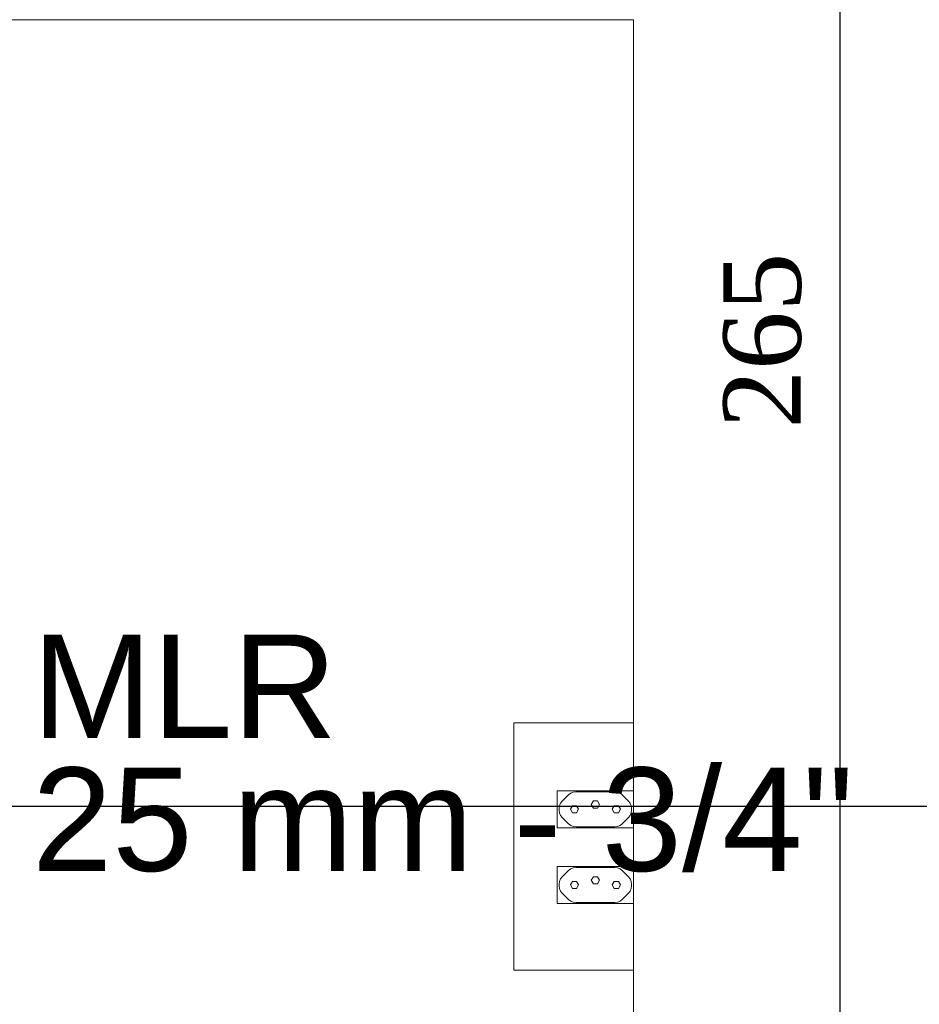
# Model space of a CAD drawing. Header units: millimetres. Extents: x -16331 to -10174, y -4135 to -3584.
# Tile 98 of 256: x -10358.77 to -10357.03, y -4014.78 to -4012.87. Entities that reach past the tile are written whole.
import ezdxf

# ---------------------------------------------------------------- set-up
doc = ezdxf.new("R2010")
doc.units = ezdxf.units.MM
for name, color, linetype, lineweight in [('DI-Cotas', 9, 'Continuous', 5), ('DI-Elementos externos em vista', 9, 'Continuous', 5), ('IFC-IfcBuildingElementProxy-Contorno', 250, 'Continuous', 5), ('IFC-IfcWallStandardCase-Contorno', 250, 'Continuous', 5)]:
    doc.layers.add(name, color=color, linetype=linetype, lineweight=lineweight)
doc.layers.add('DI-Eixos', color=7, linetype='Continuous')
doc.layers.add('Textos', color=7, linetype='Continuous')
doc.styles.add('Arial', font='arial.ttf', dxfattribs={"height": 100})
doc.styles.add('TimesNewRoman', font='times.ttf')
doc.dimstyles.new('UM_25.000000', dxfattribs={"dimtxt": 0.18, "dimasz": 0.1, "dimexe": 0.1, "dimexo": 0.2, "dimgap": 0, "dimtad": 1, "dimtih": 1, "dimtoh": 1, "dimdec": 1, "dimlfac": 25, "dimzin": 0, "dimdsep": 46, "dimtxsty": 'Standard', "dimblk": 'CLOSED', "dimblk1": 'CLOSED', "dimblk2": 'CLOSED', "dimcen": 0.09, "dimdle": 0.1, "dimadec": 1, "dimazin": 2, "dimtfac": 1, "dimtdec": 4, "dimtofl": 0, "dimtmove": 0, "dimatfit": 3, "dimldrblk": 'CLOSED', "dimfxl": 1, "dimtolj": 1, "dimarcsym": 0})

# ---------------------------------------------------------------- blocks, each defined once
blk = doc.blocks.new('_Dot')
at = {"color": 0, "linetype": 'ByBlock', "lineweight": -2}
blk.add_line((-0.5, 0), (-1, 0), dxfattribs=at)
at = {"color": 0, "linetype": 'ByBlock', "const_width": 0.5}
blk.add_lwpolyline([(-0.25, 0, 1), (0.25, 0, 1)], format="xyb", close=True, dxfattribs=at)
blk = doc.blocks.new('*D224')
at = {"layer": 'Defpoints', "color": 0, "transparency": 16777216}
for p in [(-10358.1826, -4008.1924), (-10357.1826, -4008.1924), (-10358.1826, -4018.7924)]:
    blk.add_point(p, dxfattribs=at)
at = {"layer": 'DI-Cotas', "color": 0, "lineweight": -2, "transparency": 16777216}
for p, q in [((-10357.9826, -4008.1924), (-10357.0826, -4008.1924)), ((-10357.1826, -4018.6924), (-10357.1826, -4008.2924)), ((-10357.9826, -4018.7924), (-10357.0826, -4018.7924))]:
    blk.add_line(p, q, dxfattribs=at)
at = {"layer": 'DI-Cotas', "color": 0, "lineweight": -2, "transparency": 16777216, "xscale": 0.1, "yscale": 0.1, "zscale": 0.1}
for p, rotation in [((-10357.1826, -4008.1924), 90), ((-10357.1826, -4018.7924), 270)]:
    blk.add_blockref('_Dot', p, dxfattribs=dict(at, rotation=rotation))
at = {"layer": 'DI-Cotas', "transparency": 16777216, "insert": (-10357.3326, -4013.4924), "char_height": 0.15, "attachment_point": 5, "rotation": 90, "style": 'TimesNewRoman'}
blk.add_mtext('\\A1;265', dxfattribs=at)

msp = doc.modelspace()

# ---------------------------------------------------------------- linework, layer by layer
at = {"layer": 'DI-Eixos'}
msp.add_line((-10376.1671, -4014.3924), (-10355.1826, -4014.3924), dxfattribs=at)
at = {"layer": 'DI-Elementos externos em vista'}
for p, q in [((-10357.5826, -4012.8717), (-10362.5755, -4012.8717)), ((-10357.5826, -4013.1411), (-10357.5826, -4012.8717)), ((-10357.5826, -4013.5879), (-10357.5826, -4013.1411)), ((-10357.5826, -4013.6594), (-10357.5826, -4013.5879)), ((-10357.5826, -4014.5428), (-10357.5826, -4013.6594)), ((-10357.7348, -4014.2317), (-10357.8137, -4014.2317)), ((-10357.8137, -4014.2317), (-10357.8137, -4014.4706)), ((-10357.6559, -4014.2317), (-10357.7348, -4014.2317)), ((-10357.5826, -4014.2317), (-10357.6559, -4014.2317)), ((-10357.5826, -4014.3614), (-10357.5826, -4014.2317)), ((-10357.7299, -4014.3626), (-10357.6559, -4014.3626)), ((-10357.7299, -4014.3646), (-10357.7299, -4014.3626)), ((-10357.7299, -4014.3626), (-10357.7299, -4014.3646)), ((-10357.7299, -4014.3693), (-10357.7299, -4014.3646)), ((-10357.7299, -4014.3646), (-10357.7299, -4014.3693)), ((-10357.7299, -4014.3781), (-10357.7299, -4014.3693)), ((-10357.7299, -4014.3693), (-10357.7299, -4014.3699)), ((-10357.7299, -4014.3699), (-10357.7299, -4014.3781)), ((-10357.7201, -4014.3827), (-10357.7078, -4014.3704)), ((-10357.7078, -4014.3704), (-10357.7201, -4014.3827)), ((-10357.7078, -4014.3704), (-10357.7037, -4014.3672)), ((-10357.7037, -4014.3672), (-10357.7078, -4014.3704)), ((-10357.7037, -4014.3672), (-10357.6988, -4014.3652)), ((-10357.6988, -4014.3652), (-10357.7037, -4014.3672)), ((-10357.6988, -4014.3652), (-10357.6937, -4014.3646)), ((-10357.6937, -4014.3646), (-10357.6988, -4014.3652)), ((-10357.6937, -4014.3646), (-10357.6623, -4014.3646)), ((-10357.6496, -4014.3646), (-10357.6937, -4014.3646)), ((-10357.6623, -4014.3646), (-10357.6496, -4014.3646)), ((-10357.6559, -4014.3626), (-10357.5826, -4014.3626)), ((-10357.6496, -4014.3646), (-10357.6182, -4014.3646)), ((-10357.6182, -4014.3646), (-10357.6496, -4014.3646)), ((-10357.6182, -4014.3646), (-10357.613, -4014.3652)), ((-10357.613, -4014.3652), (-10357.6182, -4014.3646)), ((-10357.613, -4014.3652), (-10357.6082, -4014.3672)), ((-10357.6082, -4014.3672), (-10357.613, -4014.3652)), ((-10357.6082, -4014.3672), (-10357.6041, -4014.3704)), ((-10357.6041, -4014.3704), (-10357.6082, -4014.3672)), ((-10357.6041, -4014.3704), (-10357.5918, -4014.3827)), ((-10357.5918, -4014.3827), (-10357.6041, -4014.3704)), ((-10357.5826, -4014.3626), (-10357.5826, -4014.3614)), ((-10357.5826, -4014.3639), (-10357.5826, -4014.3628)), ((-10357.5826, -4014.3649), (-10357.5826, -4014.3639)), ((-10357.5826, -4014.3666), (-10357.5826, -4014.3649)), ((-10357.5826, -4014.3682), (-10357.5826, -4014.3666)), ((-10357.5826, -4014.3687), (-10357.5826, -4014.3682)), ((-10357.5826, -4014.429), (-10357.5826, -4014.3687)), ((-10357.7299, -4014.3874), (-10357.7299, -4014.3781)), ((-10357.7299, -4014.3781), (-10357.7299, -4014.3874)), ((-10357.7299, -4014.3926), (-10357.7299, -4014.3874)), ((-10357.7299, -4014.3874), (-10357.7299, -4014.3926)), ((-10357.7299, -4014.3955), (-10357.7299, -4014.3926)), ((-10357.7299, -4014.3926), (-10357.7299, -4014.3941)), ((-10357.7299, -4014.3941), (-10357.7299, -4014.3955)), ((-10357.7259, -4014.3968), (-10357.7253, -4014.3917)), ((-10357.7253, -4014.3917), (-10357.7259, -4014.3968)), ((-10357.7253, -4014.3917), (-10357.7233, -4014.3868)), ((-10357.7233, -4014.3868), (-10357.7253, -4014.3917)), ((-10357.7233, -4014.3868), (-10357.7201, -4014.3827)), ((-10357.7201, -4014.3827), (-10357.7233, -4014.3868)), ((-10357.7044, -4014.3986), (-10357.7004, -4014.3916)), ((-10357.7004, -4014.3916), (-10357.6924, -4014.3916)), ((-10357.6924, -4014.3916), (-10357.6884, -4014.3986)), ((-10357.6639, -4014.3895), (-10357.6599, -4014.3825)), ((-10357.6599, -4014.3964), (-10357.6639, -4014.3895)), ((-10357.6599, -4014.3825), (-10357.6519, -4014.3825)), ((-10357.6519, -4014.3825), (-10357.6479, -4014.3895)), ((-10357.6479, -4014.3895), (-10357.6519, -4014.3964)), ((-10357.6234, -4014.3986), (-10357.6194, -4014.3916)), ((-10357.6194, -4014.3916), (-10357.6114, -4014.3916)), ((-10357.6114, -4014.3916), (-10357.6074, -4014.3986)), ((-10357.5918, -4014.3827), (-10357.5886, -4014.3868)), ((-10357.5886, -4014.3868), (-10357.5918, -4014.3827)), ((-10357.5886, -4014.3868), (-10357.5866, -4014.3917)), ((-10357.5866, -4014.3917), (-10357.5886, -4014.3868)), ((-10357.5866, -4014.3917), (-10357.5859, -4014.3968)), ((-10357.5859, -4014.3968), (-10357.5866, -4014.3917)), ((-10357.7299, -4014.403), (-10357.7299, -4014.3955)), ((-10357.7299, -4014.3955), (-10357.7299, -4014.4016)), ((-10357.7299, -4014.4016), (-10357.7299, -4014.403)), ((-10357.7299, -4014.4273), (-10357.7299, -4014.403)), ((-10357.7299, -4014.403), (-10357.7299, -4014.4046)), ((-10357.7299, -4014.4046), (-10357.7299, -4014.4097)), ((-10357.7299, -4014.4097), (-10357.7299, -4014.419)), ((-10357.7259, -4014.4003), (-10357.7259, -4014.3968)), ((-10357.7259, -4014.3968), (-10357.7259, -4014.4003)), ((-10357.7253, -4014.4055), (-10357.7259, -4014.4003)), ((-10357.7259, -4014.4003), (-10357.7253, -4014.4055)), ((-10357.7233, -4014.4103), (-10357.7253, -4014.4055)), ((-10357.7253, -4014.4055), (-10357.7233, -4014.4103)), ((-10357.7201, -4014.4144), (-10357.7233, -4014.4103)), ((-10357.7233, -4014.4103), (-10357.7201, -4014.4144)), ((-10357.7004, -4014.4055), (-10357.7044, -4014.3986)), ((-10357.6924, -4014.4055), (-10357.7004, -4014.4055)), ((-10357.6884, -4014.3986), (-10357.6924, -4014.4055)), ((-10357.6519, -4014.3964), (-10357.6599, -4014.3964)), ((-10357.6194, -4014.4055), (-10357.6234, -4014.3986)), ((-10357.6114, -4014.4055), (-10357.6194, -4014.4055)), ((-10357.6074, -4014.3986), (-10357.6114, -4014.4055)), ((-10357.5886, -4014.4103), (-10357.5918, -4014.4144)), ((-10357.5918, -4014.4144), (-10357.5886, -4014.4103)), ((-10357.5866, -4014.4055), (-10357.5886, -4014.4103)), ((-10357.5886, -4014.4103), (-10357.5866, -4014.4055)), ((-10357.5859, -4014.4003), (-10357.5866, -4014.4055)), ((-10357.5866, -4014.4055), (-10357.5859, -4014.4003)), ((-10357.5859, -4014.3968), (-10357.5859, -4014.4003)), ((-10357.5859, -4014.4003), (-10357.5859, -4014.3968)), ((-10357.7299, -4014.419), (-10357.7299, -4014.4273)), ((-10357.7299, -4014.4346), (-10357.7299, -4014.4273)), ((-10357.7299, -4014.4273), (-10357.7299, -4014.4278)), ((-10357.7299, -4014.4278), (-10357.7299, -4014.4346)), ((-10357.7078, -4014.4267), (-10357.7201, -4014.4144)), ((-10357.7201, -4014.4144), (-10357.7078, -4014.4267)), ((-10357.7037, -4014.4299), (-10357.7078, -4014.4267)), ((-10357.7078, -4014.4267), (-10357.7037, -4014.4299)), ((-10357.6988, -4014.4319), (-10357.7037, -4014.4299)), ((-10357.7037, -4014.4299), (-10357.6988, -4014.4319)), ((-10357.6937, -4014.4326), (-10357.6988, -4014.4319)), ((-10357.6988, -4014.4319), (-10357.6937, -4014.4326)), ((-10357.6182, -4014.4326), (-10357.6937, -4014.4326)), ((-10357.6937, -4014.4326), (-10357.6182, -4014.4326)), ((-10357.613, -4014.4319), (-10357.6182, -4014.4326)), ((-10357.6182, -4014.4326), (-10357.613, -4014.4319)), ((-10357.6082, -4014.4299), (-10357.613, -4014.4319)), ((-10357.613, -4014.4319), (-10357.6082, -4014.4299)), ((-10357.6041, -4014.4267), (-10357.6082, -4014.4299)), ((-10357.6082, -4014.4299), (-10357.6041, -4014.4267)), ((-10357.5918, -4014.4144), (-10357.6041, -4014.4267)), ((-10357.6041, -4014.4267), (-10357.5918, -4014.4144)), ((-10357.5826, -4014.4305), (-10357.5826, -4014.429)), ((-10357.5826, -4014.4322), (-10357.5826, -4014.4305)), ((-10357.5826, -4014.4332), (-10357.5826, -4014.4322)), ((-10357.5826, -4014.4343), (-10357.5826, -4014.4332)), ((-10357.7214, -4014.4346), (-10357.7299, -4014.4346)), ((-10357.7132, -4014.4346), (-10357.7214, -4014.4346)), ((-10357.7046, -4014.4346), (-10357.7132, -4014.4346)), ((-10357.6999, -4014.4346), (-10357.7046, -4014.4346)), ((-10357.6976, -4014.4346), (-10357.6999, -4014.4346)), ((-10357.6924, -4014.4346), (-10357.6976, -4014.4346)), ((-10357.6785, -4014.4346), (-10357.6924, -4014.4346)), ((-10357.6559, -4014.4346), (-10357.6785, -4014.4346)), ((-10357.5826, -4014.4346), (-10357.6559, -4014.4346)), ((-10357.5826, -4014.5083), (-10357.5826, -4014.4346)), ((-10357.8137, -4014.4706), (-10357.8137, -4014.7094)), ((-10357.7299, -4014.5089), (-10357.7116, -4014.5089)), ((-10357.7299, -4014.5109), (-10357.7299, -4014.5089)), ((-10357.7299, -4014.5089), (-10357.7299, -4014.5109)), ((-10357.7116, -4014.5089), (-10357.6824, -4014.5089)), ((-10357.6824, -4014.5089), (-10357.6559, -4014.5089)), ((-10357.6559, -4014.5089), (-10357.5826, -4014.5089)), ((-10357.5826, -4014.5089), (-10357.5826, -4014.5083)), ((-10357.5826, -4014.5103), (-10357.5826, -4014.5092)), ((-10357.7299, -4014.5157), (-10357.7299, -4014.5109)), ((-10357.7299, -4014.5109), (-10357.7299, -4014.5157)), ((-10357.7299, -4014.5245), (-10357.7299, -4014.5157)), ((-10357.7299, -4014.5157), (-10357.7299, -4014.5162)), ((-10357.7299, -4014.5162), (-10357.7299, -4014.5245)), ((-10357.7299, -4014.5338), (-10357.7299, -4014.5245)), ((-10357.7299, -4014.5245), (-10357.7299, -4014.5338)), ((-10357.7201, -4014.5291), (-10357.7078, -4014.5168)), ((-10357.7078, -4014.5168), (-10357.7201, -4014.5291)), ((-10357.7078, -4014.5168), (-10357.7037, -4014.5136)), ((-10357.7037, -4014.5136), (-10357.7078, -4014.5168)), ((-10357.7037, -4014.5136), (-10357.6988, -4014.5116)), ((-10357.6988, -4014.5116), (-10357.7037, -4014.5136)), ((-10357.6988, -4014.5116), (-10357.6937, -4014.5109)), ((-10357.6937, -4014.5109), (-10357.6988, -4014.5116)), ((-10357.6937, -4014.5109), (-10357.6623, -4014.5109)), ((-10357.6496, -4014.5109), (-10357.6937, -4014.5109)), ((-10357.6623, -4014.5109), (-10357.6496, -4014.5109)), ((-10357.6496, -4014.5109), (-10357.6182, -4014.5109)), ((-10357.6182, -4014.5109), (-10357.6496, -4014.5109)), ((-10357.6182, -4014.5109), (-10357.613, -4014.5116)), ((-10357.613, -4014.5116), (-10357.6182, -4014.5109)), ((-10357.613, -4014.5116), (-10357.6082, -4014.5136)), ((-10357.6082, -4014.5136), (-10357.613, -4014.5116)), ((-10357.6082, -4014.5136), (-10357.6041, -4014.5168)), ((-10357.6041, -4014.5168), (-10357.6082, -4014.5136)), ((-10357.6041, -4014.5168), (-10357.5918, -4014.5291)), ((-10357.5918, -4014.5291), (-10357.6041, -4014.5168)), ((-10357.5826, -4014.5113), (-10357.5826, -4014.5103)), ((-10357.5826, -4014.513), (-10357.5826, -4014.5113)), ((-10357.5826, -4014.5145), (-10357.5826, -4014.513)), ((-10357.5826, -4014.5151), (-10357.5826, -4014.5145)), ((-10357.5826, -4014.5753), (-10357.5826, -4014.5151)), ((-10357.7299, -4014.5389), (-10357.7299, -4014.5338)), ((-10357.7299, -4014.5338), (-10357.7299, -4014.5389)), ((-10357.7299, -4014.5419), (-10357.7299, -4014.5389)), ((-10357.7299, -4014.5389), (-10357.7299, -4014.5405)), ((-10357.7299, -4014.5405), (-10357.7299, -4014.5419)), ((-10357.7299, -4014.5494), (-10357.7299, -4014.5419)), ((-10357.7299, -4014.5419), (-10357.7299, -4014.5479)), ((-10357.7259, -4014.5432), (-10357.7253, -4014.538)), ((-10357.7253, -4014.538), (-10357.7259, -4014.5432)), ((-10357.7259, -4014.5467), (-10357.7259, -4014.5432)), ((-10357.7259, -4014.5432), (-10357.7259, -4014.5467)), ((-10357.7253, -4014.5518), (-10357.7259, -4014.5467)), ((-10357.7259, -4014.5467), (-10357.7253, -4014.5518)), ((-10357.7253, -4014.538), (-10357.7233, -4014.5332)), ((-10357.7233, -4014.5332), (-10357.7253, -4014.538)), ((-10357.7233, -4014.5332), (-10357.7201, -4014.5291)), ((-10357.7201, -4014.5291), (-10357.7233, -4014.5332)), ((-10357.7044, -4014.5449), (-10357.7004, -4014.538)), ((-10357.7004, -4014.5519), (-10357.7044, -4014.5449)), ((-10357.7004, -4014.538), (-10357.6924, -4014.538)), ((-10357.6924, -4014.538), (-10357.6884, -4014.5449)), ((-10357.6884, -4014.5449), (-10357.6924, -4014.5519)), ((-10357.6639, -4014.5358), (-10357.6599, -4014.5289)), ((-10357.6599, -4014.5428), (-10357.6639, -4014.5358)), ((-10357.6599, -4014.5289), (-10357.6519, -4014.5289)), ((-10357.6519, -4014.5428), (-10357.6599, -4014.5428)), ((-10357.6519, -4014.5289), (-10357.6479, -4014.5358)), ((-10357.6479, -4014.5358), (-10357.6519, -4014.5428)), ((-10357.6234, -4014.5449), (-10357.6194, -4014.538)), ((-10357.6194, -4014.5519), (-10357.6234, -4014.5449)), ((-10357.6194, -4014.538), (-10357.6114, -4014.538)), ((-10357.6114, -4014.538), (-10357.6074, -4014.5449)), ((-10357.6074, -4014.5449), (-10357.6114, -4014.5519)), ((-10357.5918, -4014.5291), (-10357.5886, -4014.5332)), ((-10357.5886, -4014.5332), (-10357.5918, -4014.5291)), ((-10357.5886, -4014.5332), (-10357.5866, -4014.538)), ((-10357.5866, -4014.538), (-10357.5886, -4014.5332)), ((-10357.5866, -4014.538), (-10357.5859, -4014.5432)), ((-10357.5859, -4014.5432), (-10357.5866, -4014.538)), ((-10357.5859, -4014.5467), (-10357.5866, -4014.5518)), ((-10357.5866, -4014.5518), (-10357.5859, -4014.5467)), ((-10357.5859, -4014.5432), (-10357.5859, -4014.5467)), ((-10357.5859, -4014.5467), (-10357.5859, -4014.5432)), ((-10357.7299, -4014.5479), (-10357.7299, -4014.5494)), ((-10357.7299, -4014.5736), (-10357.7299, -4014.5494)), ((-10357.7299, -4014.5494), (-10357.7299, -4014.5509)), ((-10357.7299, -4014.5509), (-10357.7299, -4014.5561)), ((-10357.7299, -4014.5561), (-10357.7299, -4014.5654)), ((-10357.7299, -4014.5654), (-10357.7299, -4014.5736)), ((-10357.7233, -4014.5567), (-10357.7253, -4014.5518)), ((-10357.7253, -4014.5518), (-10357.7233, -4014.5567)), ((-10357.7201, -4014.5608), (-10357.7233, -4014.5567)), ((-10357.7233, -4014.5567), (-10357.7201, -4014.5608)), ((-10357.7078, -4014.5731), (-10357.7201, -4014.5608)), ((-10357.7201, -4014.5608), (-10357.7078, -4014.5731)), ((-10357.6924, -4014.5519), (-10357.7004, -4014.5519)), ((-10357.6114, -4014.5519), (-10357.6194, -4014.5519)), ((-10357.5918, -4014.5608), (-10357.6041, -4014.5731)), ((-10357.6041, -4014.5731), (-10357.5918, -4014.5608)), ((-10357.5886, -4014.5567), (-10357.5918, -4014.5608)), ((-10357.5918, -4014.5608), (-10357.5886, -4014.5567)), ((-10357.5866, -4014.5518), (-10357.5886, -4014.5567)), ((-10357.5886, -4014.5567), (-10357.5866, -4014.5518)), ((-10357.7299, -4014.5809), (-10357.7299, -4014.5736)), ((-10357.7299, -4014.5736), (-10357.7299, -4014.5742)), ((-10357.7299, -4014.5742), (-10357.7299, -4014.5809)), ((-10357.7214, -4014.5809), (-10357.7299, -4014.5809)), ((-10357.7132, -4014.5809), (-10357.7214, -4014.5809)), ((-10357.7046, -4014.5809), (-10357.7132, -4014.5809)), ((-10357.7037, -4014.5763), (-10357.7078, -4014.5731)), ((-10357.7078, -4014.5731), (-10357.7037, -4014.5763)), ((-10357.6999, -4014.5809), (-10357.7046, -4014.5809)), ((-10357.6988, -4014.5783), (-10357.7037, -4014.5763)), ((-10357.7037, -4014.5763), (-10357.6988, -4014.5783)), ((-10357.6976, -4014.5809), (-10357.6999, -4014.5809)), ((-10357.6937, -4014.5789), (-10357.6988, -4014.5783)), ((-10357.6988, -4014.5783), (-10357.6937, -4014.5789)), ((-10357.6924, -4014.5809), (-10357.6976, -4014.5809)), ((-10357.6182, -4014.5789), (-10357.6937, -4014.5789)), ((-10357.6937, -4014.5789), (-10357.6182, -4014.5789)), ((-10357.6785, -4014.5809), (-10357.6924, -4014.5809)), ((-10357.6559, -4014.5809), (-10357.6785, -4014.5809)), ((-10357.5826, -4014.5809), (-10357.6559, -4014.5809)), ((-10357.613, -4014.5783), (-10357.6182, -4014.5789)), ((-10357.6182, -4014.5789), (-10357.613, -4014.5783)), ((-10357.6082, -4014.5763), (-10357.613, -4014.5783)), ((-10357.613, -4014.5783), (-10357.6082, -4014.5763)), ((-10357.6041, -4014.5731), (-10357.6082, -4014.5763)), ((-10357.6082, -4014.5763), (-10357.6041, -4014.5731)), ((-10357.5826, -4014.5769), (-10357.5826, -4014.5753)), ((-10357.5826, -4014.5786), (-10357.5826, -4014.5769)), ((-10357.5826, -4014.5796), (-10357.5826, -4014.5786)), ((-10357.5826, -4014.5807), (-10357.5826, -4014.5796)), ((-10357.5826, -4014.5821), (-10357.5826, -4014.5809)), ((-10357.5826, -4014.7094), (-10357.5826, -4014.5821)), ((-10357.5826, -4014.74), (-10357.5826, -4014.6983)), ((-10357.8137, -4014.7094), (-10357.7348, -4014.7094)), ((-10357.7348, -4014.7094), (-10357.7045, -4014.7094)), ((-10357.7045, -4014.7094), (-10357.66, -4014.7094)), ((-10357.66, -4014.7094), (-10357.6559, -4014.7094)), ((-10357.6559, -4014.7094), (-10357.5826, -4014.7094)), ((-10357.5826, -4019.0717), (-10357.5826, -4014.74))]:
    msp.add_line(p, q, dxfattribs=at)
at = {"layer": 'IFC-IfcBuildingElementProxy-Contorno', "lineweight": 5}
for p, q in [((-10357.7348, -4014.2317), (-10357.8137, -4014.2317)), ((-10357.8137, -4014.2317), (-10357.8137, -4014.4706)), ((-10357.6559, -4014.2317), (-10357.7348, -4014.2317)), ((-10357.5826, -4014.2317), (-10357.6559, -4014.2317)), ((-10357.5826, -4014.3614), (-10357.5826, -4014.2317)), ((-10357.7299, -4014.3626), (-10357.6559, -4014.3626)), ((-10357.7299, -4014.3646), (-10357.7299, -4014.3626)), ((-10357.7299, -4014.3626), (-10357.7299, -4014.3646)), ((-10357.7299, -4014.3693), (-10357.7299, -4014.3646)), ((-10357.7299, -4014.3646), (-10357.7299, -4014.3693)), ((-10357.7299, -4014.3781), (-10357.7299, -4014.3693)), ((-10357.7299, -4014.3693), (-10357.7299, -4014.3699)), ((-10357.7299, -4014.3699), (-10357.7299, -4014.3781)), ((-10357.7201, -4014.3827), (-10357.7078, -4014.3704)), ((-10357.7078, -4014.3704), (-10357.7201, -4014.3827)), ((-10357.7078, -4014.3704), (-10357.7037, -4014.3672)), ((-10357.7037, -4014.3672), (-10357.7078, -4014.3704)), ((-10357.7037, -4014.3672), (-10357.6988, -4014.3652)), ((-10357.6988, -4014.3652), (-10357.7037, -4014.3672)), ((-10357.6988, -4014.3652), (-10357.6937, -4014.3646)), ((-10357.6937, -4014.3646), (-10357.6988, -4014.3652)), ((-10357.6937, -4014.3646), (-10357.6623, -4014.3646)), ((-10357.6496, -4014.3646), (-10357.6937, -4014.3646)), ((-10357.6623, -4014.3646), (-10357.6496, -4014.3646)), ((-10357.6559, -4014.3626), (-10357.5826, -4014.3626)), ((-10357.6496, -4014.3646), (-10357.6182, -4014.3646)), ((-10357.6182, -4014.3646), (-10357.6496, -4014.3646)), ((-10357.6182, -4014.3646), (-10357.613, -4014.3652)), ((-10357.613, -4014.3652), (-10357.6182, -4014.3646)), ((-10357.613, -4014.3652), (-10357.6082, -4014.3672)), ((-10357.6082, -4014.3672), (-10357.613, -4014.3652)), ((-10357.6082, -4014.3672), (-10357.6041, -4014.3704)), ((-10357.6041, -4014.3704), (-10357.6082, -4014.3672)), ((-10357.6041, -4014.3704), (-10357.5918, -4014.3827)), ((-10357.5918, -4014.3827), (-10357.6041, -4014.3704)), ((-10357.5826, -4014.3626), (-10357.5826, -4014.3614)), ((-10357.5826, -4014.3639), (-10357.5826, -4014.3628)), ((-10357.5826, -4014.3649), (-10357.5826, -4014.3639)), ((-10357.5826, -4014.3666), (-10357.5826, -4014.3649)), ((-10357.5826, -4014.3682), (-10357.5826, -4014.3666)), ((-10357.5826, -4014.3687), (-10357.5826, -4014.3682)), ((-10357.5826, -4014.429), (-10357.5826, -4014.3687)), ((-10357.7299, -4014.3874), (-10357.7299, -4014.3781)), ((-10357.7299, -4014.3781), (-10357.7299, -4014.3874)), ((-10357.7299, -4014.3926), (-10357.7299, -4014.3874)), ((-10357.7299, -4014.3874), (-10357.7299, -4014.3926)), ((-10357.7299, -4014.3955), (-10357.7299, -4014.3926)), ((-10357.7299, -4014.3926), (-10357.7299, -4014.3941)), ((-10357.7299, -4014.3941), (-10357.7299, -4014.3955)), ((-10357.7259, -4014.3968), (-10357.7253, -4014.3917)), ((-10357.7253, -4014.3917), (-10357.7259, -4014.3968)), ((-10357.7253, -4014.3917), (-10357.7233, -4014.3868)), ((-10357.7233, -4014.3868), (-10357.7253, -4014.3917)), ((-10357.7233, -4014.3868), (-10357.7201, -4014.3827)), ((-10357.7201, -4014.3827), (-10357.7233, -4014.3868)), ((-10357.7044, -4014.3986), (-10357.7004, -4014.3916)), ((-10357.7004, -4014.3916), (-10357.6924, -4014.3916)), ((-10357.6924, -4014.3916), (-10357.6884, -4014.3986)), ((-10357.6639, -4014.3895), (-10357.6599, -4014.3825)), ((-10357.6599, -4014.3964), (-10357.6639, -4014.3895)), ((-10357.6599, -4014.3825), (-10357.6519, -4014.3825)), ((-10357.6519, -4014.3825), (-10357.6479, -4014.3895)), ((-10357.6479, -4014.3895), (-10357.6519, -4014.3964)), ((-10357.6234, -4014.3986), (-10357.6194, -4014.3916)), ((-10357.6194, -4014.3916), (-10357.6114, -4014.3916)), ((-10357.6114, -4014.3916), (-10357.6074, -4014.3986)), ((-10357.5918, -4014.3827), (-10357.5886, -4014.3868)), ((-10357.5886, -4014.3868), (-10357.5918, -4014.3827)), ((-10357.5886, -4014.3868), (-10357.5866, -4014.3917)), ((-10357.5866, -4014.3917), (-10357.5886, -4014.3868)), ((-10357.5866, -4014.3917), (-10357.5859, -4014.3968)), ((-10357.5859, -4014.3968), (-10357.5866, -4014.3917)), ((-10357.7299, -4014.403), (-10357.7299, -4014.3955)), ((-10357.7299, -4014.3955), (-10357.7299, -4014.4016)), ((-10357.7299, -4014.4016), (-10357.7299, -4014.403)), ((-10357.7299, -4014.4273), (-10357.7299, -4014.403)), ((-10357.7299, -4014.403), (-10357.7299, -4014.4046)), ((-10357.7299, -4014.4046), (-10357.7299, -4014.4097)), ((-10357.7299, -4014.4097), (-10357.7299, -4014.419)), ((-10357.7259, -4014.4003), (-10357.7259, -4014.3968)), ((-10357.7259, -4014.3968), (-10357.7259, -4014.4003)), ((-10357.7253, -4014.4055), (-10357.7259, -4014.4003)), ((-10357.7259, -4014.4003), (-10357.7253, -4014.4055)), ((-10357.7233, -4014.4103), (-10357.7253, -4014.4055)), ((-10357.7253, -4014.4055), (-10357.7233, -4014.4103)), ((-10357.7201, -4014.4144), (-10357.7233, -4014.4103)), ((-10357.7233, -4014.4103), (-10357.7201, -4014.4144)), ((-10357.7004, -4014.4055), (-10357.7044, -4014.3986)), ((-10357.6924, -4014.4055), (-10357.7004, -4014.4055)), ((-10357.6884, -4014.3986), (-10357.6924, -4014.4055)), ((-10357.6519, -4014.3964), (-10357.6599, -4014.3964)), ((-10357.6194, -4014.4055), (-10357.6234, -4014.3986)), ((-10357.6114, -4014.4055), (-10357.6194, -4014.4055)), ((-10357.6074, -4014.3986), (-10357.6114, -4014.4055)), ((-10357.5886, -4014.4103), (-10357.5918, -4014.4144)), ((-10357.5918, -4014.4144), (-10357.5886, -4014.4103)), ((-10357.5866, -4014.4055), (-10357.5886, -4014.4103)), ((-10357.5886, -4014.4103), (-10357.5866, -4014.4055)), ((-10357.5859, -4014.4003), (-10357.5866, -4014.4055)), ((-10357.5866, -4014.4055), (-10357.5859, -4014.4003)), ((-10357.5859, -4014.3968), (-10357.5859, -4014.4003)), ((-10357.5859, -4014.4003), (-10357.5859, -4014.3968)), ((-10357.7299, -4014.419), (-10357.7299, -4014.4273)), ((-10357.7299, -4014.4346), (-10357.7299, -4014.4273)), ((-10357.7299, -4014.4273), (-10357.7299, -4014.4278)), ((-10357.7299, -4014.4278), (-10357.7299, -4014.4346)), ((-10357.7078, -4014.4267), (-10357.7201, -4014.4144)), ((-10357.7201, -4014.4144), (-10357.7078, -4014.4267)), ((-10357.7037, -4014.4299), (-10357.7078, -4014.4267)), ((-10357.7078, -4014.4267), (-10357.7037, -4014.4299)), ((-10357.6988, -4014.4319), (-10357.7037, -4014.4299)), ((-10357.7037, -4014.4299), (-10357.6988, -4014.4319)), ((-10357.6937, -4014.4326), (-10357.6988, -4014.4319)), ((-10357.6988, -4014.4319), (-10357.6937, -4014.4326)), ((-10357.6182, -4014.4326), (-10357.6937, -4014.4326)), ((-10357.6937, -4014.4326), (-10357.6182, -4014.4326)), ((-10357.613, -4014.4319), (-10357.6182, -4014.4326)), ((-10357.6182, -4014.4326), (-10357.613, -4014.4319)), ((-10357.6082, -4014.4299), (-10357.613, -4014.4319)), ((-10357.613, -4014.4319), (-10357.6082, -4014.4299)), ((-10357.6041, -4014.4267), (-10357.6082, -4014.4299)), ((-10357.6082, -4014.4299), (-10357.6041, -4014.4267)), ((-10357.5918, -4014.4144), (-10357.6041, -4014.4267)), ((-10357.6041, -4014.4267), (-10357.5918, -4014.4144)), ((-10357.5826, -4014.4305), (-10357.5826, -4014.429)), ((-10357.5826, -4014.4322), (-10357.5826, -4014.4305)), ((-10357.5826, -4014.4332), (-10357.5826, -4014.4322)), ((-10357.5826, -4014.4343), (-10357.5826, -4014.4332)), ((-10357.7214, -4014.4346), (-10357.7299, -4014.4346)), ((-10357.7132, -4014.4346), (-10357.7214, -4014.4346)), ((-10357.7046, -4014.4346), (-10357.7132, -4014.4346)), ((-10357.6999, -4014.4346), (-10357.7046, -4014.4346)), ((-10357.6976, -4014.4346), (-10357.6999, -4014.4346)), ((-10357.6924, -4014.4346), (-10357.6976, -4014.4346)), ((-10357.6785, -4014.4346), (-10357.6924, -4014.4346)), ((-10357.6559, -4014.4346), (-10357.6785, -4014.4346)), ((-10357.5826, -4014.4346), (-10357.6559, -4014.4346)), ((-10357.5826, -4014.5083), (-10357.5826, -4014.4346)), ((-10357.8137, -4014.4706), (-10357.8137, -4014.7094)), ((-10357.7299, -4014.5089), (-10357.7116, -4014.5089)), ((-10357.7299, -4014.5109), (-10357.7299, -4014.5089)), ((-10357.7299, -4014.5089), (-10357.7299, -4014.5109)), ((-10357.7116, -4014.5089), (-10357.6824, -4014.5089)), ((-10357.6824, -4014.5089), (-10357.6559, -4014.5089)), ((-10357.6559, -4014.5089), (-10357.5826, -4014.5089)), ((-10357.5826, -4014.5089), (-10357.5826, -4014.5083)), ((-10357.5826, -4014.5103), (-10357.5826, -4014.5092)), ((-10357.7299, -4014.5157), (-10357.7299, -4014.5109)), ((-10357.7299, -4014.5109), (-10357.7299, -4014.5157)), ((-10357.7299, -4014.5245), (-10357.7299, -4014.5157)), ((-10357.7299, -4014.5157), (-10357.7299, -4014.5162)), ((-10357.7299, -4014.5162), (-10357.7299, -4014.5245)), ((-10357.7299, -4014.5338), (-10357.7299, -4014.5245)), ((-10357.7299, -4014.5245), (-10357.7299, -4014.5338)), ((-10357.7201, -4014.5291), (-10357.7078, -4014.5168)), ((-10357.7078, -4014.5168), (-10357.7201, -4014.5291)), ((-10357.7078, -4014.5168), (-10357.7037, -4014.5136)), ((-10357.7037, -4014.5136), (-10357.7078, -4014.5168)), ((-10357.7037, -4014.5136), (-10357.6988, -4014.5116)), ((-10357.6988, -4014.5116), (-10357.7037, -4014.5136)), ((-10357.6988, -4014.5116), (-10357.6937, -4014.5109)), ((-10357.6937, -4014.5109), (-10357.6988, -4014.5116)), ((-10357.6937, -4014.5109), (-10357.6623, -4014.5109)), ((-10357.6496, -4014.5109), (-10357.6937, -4014.5109)), ((-10357.6623, -4014.5109), (-10357.6496, -4014.5109)), ((-10357.6496, -4014.5109), (-10357.6182, -4014.5109)), ((-10357.6182, -4014.5109), (-10357.6496, -4014.5109)), ((-10357.6182, -4014.5109), (-10357.613, -4014.5116)), ((-10357.613, -4014.5116), (-10357.6182, -4014.5109)), ((-10357.613, -4014.5116), (-10357.6082, -4014.5136)), ((-10357.6082, -4014.5136), (-10357.613, -4014.5116)), ((-10357.6082, -4014.5136), (-10357.6041, -4014.5168)), ((-10357.6041, -4014.5168), (-10357.6082, -4014.5136)), ((-10357.6041, -4014.5168), (-10357.5918, -4014.5291)), ((-10357.5918, -4014.5291), (-10357.6041, -4014.5168)), ((-10357.5826, -4014.5113), (-10357.5826, -4014.5103)), ((-10357.5826, -4014.513), (-10357.5826, -4014.5113)), ((-10357.5826, -4014.5145), (-10357.5826, -4014.513)), ((-10357.5826, -4014.5151), (-10357.5826, -4014.5145)), ((-10357.5826, -4014.5753), (-10357.5826, -4014.5151)), ((-10357.7299, -4014.5389), (-10357.7299, -4014.5338)), ((-10357.7299, -4014.5338), (-10357.7299, -4014.5389)), ((-10357.7299, -4014.5419), (-10357.7299, -4014.5389)), ((-10357.7299, -4014.5389), (-10357.7299, -4014.5405)), ((-10357.7299, -4014.5405), (-10357.7299, -4014.5419)), ((-10357.7299, -4014.5494), (-10357.7299, -4014.5419)), ((-10357.7299, -4014.5419), (-10357.7299, -4014.5479)), ((-10357.7259, -4014.5432), (-10357.7253, -4014.538)), ((-10357.7253, -4014.538), (-10357.7259, -4014.5432)), ((-10357.7259, -4014.5467), (-10357.7259, -4014.5432)), ((-10357.7259, -4014.5432), (-10357.7259, -4014.5467)), ((-10357.7253, -4014.5518), (-10357.7259, -4014.5467)), ((-10357.7259, -4014.5467), (-10357.7253, -4014.5518)), ((-10357.7253, -4014.538), (-10357.7233, -4014.5332)), ((-10357.7233, -4014.5332), (-10357.7253, -4014.538)), ((-10357.7233, -4014.5332), (-10357.7201, -4014.5291)), ((-10357.7201, -4014.5291), (-10357.7233, -4014.5332)), ((-10357.7044, -4014.5449), (-10357.7004, -4014.538)), ((-10357.7004, -4014.5519), (-10357.7044, -4014.5449)), ((-10357.7004, -4014.538), (-10357.6924, -4014.538)), ((-10357.6924, -4014.538), (-10357.6884, -4014.5449)), ((-10357.6884, -4014.5449), (-10357.6924, -4014.5519)), ((-10357.6639, -4014.5358), (-10357.6599, -4014.5289)), ((-10357.6599, -4014.5428), (-10357.6639, -4014.5358)), ((-10357.6599, -4014.5289), (-10357.6519, -4014.5289)), ((-10357.6519, -4014.5428), (-10357.6599, -4014.5428)), ((-10357.6519, -4014.5289), (-10357.6479, -4014.5358)), ((-10357.6479, -4014.5358), (-10357.6519, -4014.5428)), ((-10357.6234, -4014.5449), (-10357.6194, -4014.538)), ((-10357.6194, -4014.5519), (-10357.6234, -4014.5449)), ((-10357.6194, -4014.538), (-10357.6114, -4014.538)), ((-10357.6114, -4014.538), (-10357.6074, -4014.5449)), ((-10357.6074, -4014.5449), (-10357.6114, -4014.5519)), ((-10357.5918, -4014.5291), (-10357.5886, -4014.5332)), ((-10357.5886, -4014.5332), (-10357.5918, -4014.5291)), ((-10357.5886, -4014.5332), (-10357.5866, -4014.538)), ((-10357.5866, -4014.538), (-10357.5886, -4014.5332)), ((-10357.5866, -4014.538), (-10357.5859, -4014.5432)), ((-10357.5859, -4014.5432), (-10357.5866, -4014.538)), ((-10357.5859, -4014.5467), (-10357.5866, -4014.5518)), ((-10357.5866, -4014.5518), (-10357.5859, -4014.5467)), ((-10357.5859, -4014.5432), (-10357.5859, -4014.5467)), ((-10357.5859, -4014.5467), (-10357.5859, -4014.5432)), ((-10357.7299, -4014.5479), (-10357.7299, -4014.5494)), ((-10357.7299, -4014.5736), (-10357.7299, -4014.5494)), ((-10357.7299, -4014.5494), (-10357.7299, -4014.5509)), ((-10357.7299, -4014.5509), (-10357.7299, -4014.5561)), ((-10357.7299, -4014.5561), (-10357.7299, -4014.5654)), ((-10357.7299, -4014.5654), (-10357.7299, -4014.5736)), ((-10357.7233, -4014.5567), (-10357.7253, -4014.5518)), ((-10357.7253, -4014.5518), (-10357.7233, -4014.5567)), ((-10357.7201, -4014.5608), (-10357.7233, -4014.5567)), ((-10357.7233, -4014.5567), (-10357.7201, -4014.5608)), ((-10357.7078, -4014.5731), (-10357.7201, -4014.5608)), ((-10357.7201, -4014.5608), (-10357.7078, -4014.5731)), ((-10357.6924, -4014.5519), (-10357.7004, -4014.5519)), ((-10357.6114, -4014.5519), (-10357.6194, -4014.5519)), ((-10357.5918, -4014.5608), (-10357.6041, -4014.5731)), ((-10357.6041, -4014.5731), (-10357.5918, -4014.5608)), ((-10357.5886, -4014.5567), (-10357.5918, -4014.5608)), ((-10357.5918, -4014.5608), (-10357.5886, -4014.5567)), ((-10357.5866, -4014.5518), (-10357.5886, -4014.5567)), ((-10357.5886, -4014.5567), (-10357.5866, -4014.5518)), ((-10357.7299, -4014.5809), (-10357.7299, -4014.5736)), ((-10357.7299, -4014.5736), (-10357.7299, -4014.5742)), ((-10357.7299, -4014.5742), (-10357.7299, -4014.5809)), ((-10357.7214, -4014.5809), (-10357.7299, -4014.5809)), ((-10357.7132, -4014.5809), (-10357.7214, -4014.5809)), ((-10357.7046, -4014.5809), (-10357.7132, -4014.5809)), ((-10357.7037, -4014.5763), (-10357.7078, -4014.5731)), ((-10357.7078, -4014.5731), (-10357.7037, -4014.5763)), ((-10357.6999, -4014.5809), (-10357.7046, -4014.5809)), ((-10357.6988, -4014.5783), (-10357.7037, -4014.5763)), ((-10357.7037, -4014.5763), (-10357.6988, -4014.5783)), ((-10357.6976, -4014.5809), (-10357.6999, -4014.5809)), ((-10357.6937, -4014.5789), (-10357.6988, -4014.5783)), ((-10357.6988, -4014.5783), (-10357.6937, -4014.5789)), ((-10357.6924, -4014.5809), (-10357.6976, -4014.5809)), ((-10357.6182, -4014.5789), (-10357.6937, -4014.5789)), ((-10357.6937, -4014.5789), (-10357.6182, -4014.5789)), ((-10357.6785, -4014.5809), (-10357.6924, -4014.5809)), ((-10357.6559, -4014.5809), (-10357.6785, -4014.5809)), ((-10357.5826, -4014.5809), (-10357.6559, -4014.5809)), ((-10357.613, -4014.5783), (-10357.6182, -4014.5789)), ((-10357.6182, -4014.5789), (-10357.613, -4014.5783)), ((-10357.6082, -4014.5763), (-10357.613, -4014.5783)), ((-10357.613, -4014.5783), (-10357.6082, -4014.5763)), ((-10357.6041, -4014.5731), (-10357.6082, -4014.5763)), ((-10357.6082, -4014.5763), (-10357.6041, -4014.5731)), ((-10357.5826, -4014.5769), (-10357.5826, -4014.5753)), ((-10357.5826, -4014.5786), (-10357.5826, -4014.5769)), ((-10357.5826, -4014.5796), (-10357.5826, -4014.5786)), ((-10357.5826, -4014.5807), (-10357.5826, -4014.5796)), ((-10357.5826, -4014.5821), (-10357.5826, -4014.5809)), ((-10357.5826, -4014.7094), (-10357.5826, -4014.5821)), ((-10357.8137, -4014.7094), (-10357.7348, -4014.7094)), ((-10357.7348, -4014.7094), (-10357.7045, -4014.7094)), ((-10357.7045, -4014.7094), (-10357.66, -4014.7094)), ((-10357.66, -4014.7094), (-10357.6559, -4014.7094)), ((-10357.6559, -4014.7094), (-10357.5826, -4014.7094))]:
    msp.add_line(p, q, dxfattribs=at)
at = {"layer": 'IFC-IfcWallStandardCase-Contorno', "lineweight": 5}
for p, q in [((-10357.5826, -4012.8717), (-10362.5755, -4012.8717)), ((-10357.5826, -4013.1411), (-10357.5826, -4012.8717)), ((-10357.5826, -4013.5879), (-10357.5826, -4013.1411)), ((-10357.5826, -4013.6594), (-10357.5826, -4013.5879)), ((-10357.5826, -4014.5428), (-10357.5826, -4013.6594)), ((-10357.5826, -4014.74), (-10357.5826, -4014.6983)), ((-10357.5826, -4019.0717), (-10357.5826, -4014.74))]:
    msp.add_line(p, q, dxfattribs=at)

# ---------------------------------------------------------------- texts
at = {"layer": 'Textos', "char_height": 0.2, "attachment_point": 7, "line_spacing_factor": 0.6, "style": 'Arial'}
for s, insert, width in [('MLR', (-10358.7459, -4014.2607), 1.179878), ('25 mm - 3/4"', (-10358.7459, -4014.5207), 3.178963)]:
    msp.add_mtext(s, dxfattribs=dict(at, insert=insert, width=width))

# ---------------------------------------------------------------- dimensions: what is measured, and where the dimension line sits
at = {"layer": 'DI-Cotas'}
dim = msp.add_linear_dim(base=(-10357.1826, -4008.1924), p1=(-10358.1826, -4018.7924), p2=(-10358.1826, -4008.1924), angle=90, dimstyle='UM_25.000000', override={"dimtxt": 0.15, "dimasz": 0.1, "dimexe": 0.1, "dimexo": 0.2, "dimtad": 1, "dimtih": 0, "dimtoh": 0, "dimdec": 1, "dimlfac": 25, "dimzin": 8, "dimtxsty": 'TimesNewRoman', "dimblk": 'Dot', "dimblk1": 'Dot', "dimblk2": 'Dot', "dimsah": 1, "dimdle": 0.1, "dimse1": 0, "dimse2": 0, "dimclrt": 256, "dimadec": 1, "dimazin": 3, "dimtmove": 2, "dimldrblk": 'Dot'}, dxfattribs=at)
dim.commit()
dim.dimension.update_dxf_attribs({"geometry": '*D224', "text_midpoint": (-10357.3326, -4013.4924), "dimtype": 160, "text_rotation": 90})

doc.saveas('drawing.dxf')
